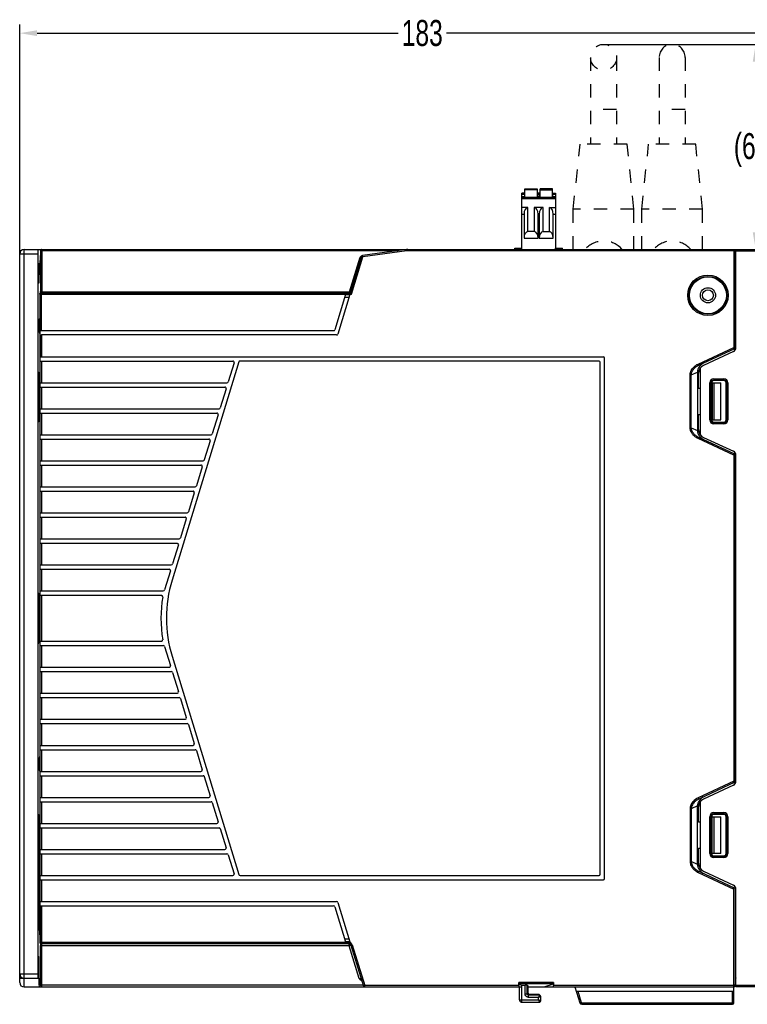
# Model space of a CAD drawing. Header units: millimetres. Extents: x -245 to 2192, y -983 to -162.
# Tile 41 of 49: x 1520 to 1687, y -555 to -328. Entities that reach past the tile are written whole.
import ezdxf

# ---------------------------------------------------------------- set-up
doc = ezdxf.new("R2010")
doc.units = ezdxf.units.MM
doc.header["$LTSCALE"] = 30.734
doc.header["$PDMODE"] = 3
doc.header["$PDSIZE"] = 2
doc.linetypes.add('DASHED', pattern=[0.2, 0.1, -0.1])
doc.layers.get('0').update_dxf_attribs({"linetype": 'CONTINUOUS'})
doc.layers.get('Defpoints').update_dxf_attribs({"linetype": 'CONTINUOUS'})
for name, color, linetype in [('00_COMPONENTS', 7, 'CONTINUOUS'), ('02___PRT_ALL_AXES', 7, 'CONTINUOUS'), ('10_ALL_CHAMFER', 7, 'CONTINUOUS'), ('20_ALL_FEATURES', 7, 'CONTINUOUS'), ('ECAD_05024005', 7, 'CONTINUOUS'), ('ECAD_05024007', 7, 'CONTINUOUS'), ('ECAD_06030094', 7, 'CONTINUOUS')]:
    doc.layers.add(name, color=color, linetype=linetype)
doc.styles.get("Standard").update_dxf_attribs({"font": 'txt', "width": 0.707})
doc.dimstyles.get("Standard").update_dxf_attribs({"dimtxt": 3.5, "dimasz": 4, "dimexe": 2, "dimexo": 0, "dimtad": 1, "dimdsep": 46, "dimtxsty": 'Standard', "dimcen": 0.09, "dimclrt": 5, "dimadec": 0, "dimazin": 0, "dimtol": 1, "dimtp": 0.01, "dimtm": 0.01, "dimtfac": 1, "dimtofl": 0, "dimtmove": 0, "dimatfit": 3, "dimfxl": 0, "dimtolj": 1, "dimarcsym": 0})

# ---------------------------------------------------------------- blocks, each defined once
blk = doc.blocks.new('*D26')
at = {"color": 0, "lineweight": -2}
for p, q in [((1519.6, -382.35), (1519.6, -329.47)), ((1702.6, -381.65), (1702.6, -329.47)), ((1523.6, -331.47), (1606.82, -331.47)), ((1698.6, -331.47), (1617.97, -331.47))]:
    blk.add_line(p, q, dxfattribs=at)
at = {"color": 0}
for points in [[(1523.6, -330.8), (1523.6, -332.14), (1519.6, -331.47)], [(1698.6, -330.8), (1698.6, -332.14), (1702.6, -331.47)]]:
    blk.add_solid(points, dxfattribs=at)
at = {"layer": 'Defpoints', "color": 0}
for p in [(1702.6, -331.47), (1519.6, -382.35), (1702.6, -381.65)]:
    blk.add_point(p, dxfattribs=at)
at = {"color": 0, "insert": (1612.39, -331.47), "char_height": 3.5, "attachment_point": 5}
blk.add_mtext('\\A1;{\\H1.7143x;183}', dxfattribs=at)
blk = doc.blocks.new('*D28')
at = {"color": 0, "lineweight": -2}
for p, q in [((1654.2, -334.05), (1691.25, -334.05)), ((1689.25, -338.05), (1689.25, -354.79)), ((1689.25, -377.35), (1689.25, -362.04)), ((1647.2, -381.35), (1691.25, -381.35))]:
    blk.add_line(p, q, dxfattribs=at)
at = {"color": 0}
for points in [[(1688.58, -338.05), (1689.92, -338.05), (1689.25, -334.05)], [(1688.58, -377.35), (1689.92, -377.35), (1689.25, -381.35)]]:
    blk.add_solid(points, dxfattribs=at)
at = {"layer": 'Defpoints', "color": 0}
for p in [(1654.2, -334.05), (1647.2, -381.35), (1689.25, -381.35)]:
    blk.add_point(p, dxfattribs=at)
at = {"color": 0, "insert": (1689.25, -358.41), "char_height": 3.5, "attachment_point": 5}
blk.add_mtext('\\A1;{\\H1.7143x;(60)}', dxfattribs=at)

msp = doc.modelspace()

# ---------------------------------------------------------------- linework, layer by layer
at = {"color": 7}
for p, q in [((1636.05, -369.35), (1636.05, -367.35)), ((1636.05, -367.35), (1638.9, -367.35)), ((1638.9, -367.55), (1636.05, -367.55)), ((1638.9, -367.35), (1638.9, -369.35)), ((1639.55, -369.35), (1639.55, -367.35)), ((1642.4, -367.35), (1639.55, -367.35)), ((1639.55, -367.55), (1642.4, -367.55)), ((1642.4, -369.35), (1642.4, -367.35)), ((1635.35, -381.35), (1635.35, -368.35)), ((1635.95, -368.35), (1635.35, -368.35)), ((1635.35, -368.55), (1635.95, -368.55)), ((1635.35, -369.15), (1635.95, -369.15)), ((1643.1, -369.35), (1635.35, -369.35)), ((1635.35, -369.55), (1643.1, -369.55)), ((1635.95, -368.35), (1635.95, -369.35)), ((1638.9, -368.65), (1639, -368.65)), ((1639, -368.95), (1638.9, -368.95)), ((1638.94, -368.95), (1638.94, -369.35)), ((1639, -369.35), (1639, -368.35)), ((1639.45, -368.35), (1639, -368.35)), ((1639, -368.55), (1639.45, -368.55)), ((1639.45, -369.15), (1639, -369.15)), ((1639.45, -368.35), (1639.45, -369.35)), ((1639.55, -368.65), (1639.45, -368.65)), ((1639.55, -368.95), (1639.45, -368.95)), ((1642.5, -369.35), (1642.5, -368.35)), ((1642.5, -368.35), (1643.1, -368.35)), ((1642.5, -368.55), (1643.1, -368.55)), ((1642.5, -369.15), (1643.1, -369.15)), ((1643.1, -368.35), (1643.1, -381.35)), ((1636.75, -371.65), (1635.35, -371.65)), ((1636.75, -377.19), (1636.75, -371.65)), ((1638.2, -371.65), (1638.2, -377.19)), ((1640.25, -371.65), (1638.2, -371.65)), ((1640.25, -377.19), (1640.25, -371.65)), ((1641.7, -377.19), (1641.7, -371.65)), ((1641.7, -371.65), (1643.1, -371.65)), ((1635.35, -373.21), (1635.85, -373.21)), ((1635.85, -373.21), (1635.85, -378.75)), ((1639.1, -378.75), (1639.1, -373.21)), ((1639.1, -373.21), (1639.35, -373.21)), ((1639.35, -373.21), (1639.35, -378.75)), ((1642.6, -378.75), (1642.6, -373.21)), ((1642.6, -373.21), (1643.1, -373.21)), ((1635.85, -378.75), (1639.1, -378.75)), ((1638.2, -377.19), (1636.75, -377.19)), ((1639.35, -378.75), (1642.6, -378.75)), ((1640.25, -377.19), (1641.7, -377.19))]:
    msp.add_line(p, q, dxfattribs=at)
at = {"color": 7, "linetype": 'DASHED'}
for p, q in [((1633.75, -381.35), (1633.75, -381.05)), ((1633.75, -381.05), (1635.35, -381.05)), ((1634.15, -381.35), (1634.15, -381.05)), ((1635.3, -381.35), (1635.3, -381.05)), ((1643.1, -381.05), (1644.7, -381.05)), ((1643.14, -381.35), (1643.14, -381.05)), ((1644.05, -381.35), (1644.05, -381.05)), ((1644.55, -381.35), (1644.55, -381.05)), ((1644.7, -381.35), (1644.7, -381.05))]:
    msp.add_line(p, q, dxfattribs=at)
at = {"linetype": 'Continuous'}
for p, q in [((1684.7, -403.94), (1684.7, -381.35)), ((1684.7, -381.35), (1702.3, -381.35)), ((1684.7, -381.65), (1702.6, -381.65)), ((1684.7, -398.28), (1684.6, -398.28)), ((1684.7, -399.28), (1684.6, -399.28)), ((1684.12, -404.85), (1677.26, -408.05)), ((1676.1, -413.35), (1676.1, -409.86)), ((1676.5, -424.05), (1676.5, -408.66)), ((1678.66, -420.6), (1678.66, -412.1)), ((1678.66, -412.1), (1679.07, -412.1)), ((1678.96, -420.6), (1678.96, -412.1)), ((1679.07, -412.1), (1679.07, -420.6)), ((1679.6, -411.16), (1679.6, -411.58)), ((1679.6, -411.16), (1681.9, -411.16)), ((1679.6, -411.46), (1681.9, -411.46)), ((1681.9, -411.58), (1679.6, -411.58)), ((1681.9, -411.16), (1681.9, -411.58)), ((1682.43, -420.6), (1682.43, -412.1)), ((1682.84, -412.1), (1682.43, -412.1)), ((1682.54, -412.1), (1682.54, -420.6)), ((1682.84, -412.1), (1682.84, -420.6)), ((1676.5, -413.35), (1676.1, -413.35)), ((1676.1, -422.85), (1676.1, -419.35)), ((1676.1, -419.35), (1676.5, -419.35)), ((1678.66, -420.6), (1679.07, -420.6)), ((1679.6, -421.54), (1679.6, -421.13)), ((1679.6, -421.13), (1681.9, -421.13)), ((1681.9, -421.24), (1679.6, -421.24)), ((1681.9, -421.54), (1679.6, -421.54)), ((1681.9, -421.54), (1681.9, -421.13)), ((1682.84, -420.6), (1682.43, -420.6)), ((1677.26, -424.66), (1684.12, -427.86)), ((1684.7, -503.94), (1684.7, -428.77)), ((1684.7, -432.13), (1684.6, -432.13)), ((1684.7, -433.13), (1684.6, -433.13)), ((1684.7, -434.33), (1684.6, -434.33)), ((1684.7, -435.33), (1684.6, -435.33)), ((1684.7, -497.77), (1684.6, -497.77)), ((1684.7, -498.77), (1684.6, -498.77)), ((1684.7, -499.97), (1684.6, -499.97)), ((1684.7, -500.97), (1684.6, -500.97)), ((1684.12, -504.85), (1677.26, -508.05)), ((1676.1, -513.35), (1676.1, -509.86)), ((1676.5, -524.05), (1676.5, -508.66)), ((1678.66, -512.1), (1679.07, -512.1)), ((1678.66, -520.6), (1678.66, -512.1)), ((1678.96, -520.6), (1678.96, -512.1)), ((1679.07, -512.1), (1679.07, -520.6)), ((1679.6, -511.16), (1681.9, -511.16)), ((1679.6, -511.16), (1679.6, -511.58)), ((1679.6, -511.46), (1681.9, -511.46)), ((1681.9, -511.58), (1679.6, -511.58)), ((1681.9, -511.16), (1681.9, -511.58)), ((1682.84, -512.1), (1682.43, -512.1)), ((1682.43, -520.6), (1682.43, -512.1)), ((1682.54, -512.1), (1682.54, -520.6)), ((1682.84, -512.1), (1682.84, -520.6)), ((1676.5, -513.35), (1676.1, -513.35)), ((1676.1, -519.35), (1676.5, -519.35)), ((1676.1, -522.85), (1676.1, -519.35)), ((1678.66, -520.6), (1679.07, -520.6)), ((1679.6, -521.13), (1681.9, -521.13)), ((1679.6, -521.54), (1679.6, -521.13)), ((1681.9, -521.24), (1679.6, -521.24)), ((1681.9, -521.54), (1679.6, -521.54)), ((1681.9, -521.54), (1681.9, -521.13)), ((1682.84, -520.6), (1682.43, -520.6)), ((1677.26, -524.66), (1684.12, -527.86)), ((1684.7, -551.35), (1684.7, -528.77)), ((1684.7, -535.33), (1684.6, -535.33)), ((1684.7, -536.33), (1684.6, -536.33)), ((1691.2, -551.05), (1684.7, -551.05)), ((1691.2, -551.35), (1684.7, -551.35))]:
    msp.add_line(p, q, dxfattribs=at)
at = {"color": 7}
msp.add_lwpolyline([(1639, -368.72), (1638.99, -368.75), (1638.98, -368.8), (1638.97, -368.85), (1638.95, -368.9), (1638.94, -368.95)], dxfattribs=at)
at = {"linetype": 'Continuous'}
for centre, radius, start, end in [((1683.7, -403.94), 1, 295, 0), ((1678.1, -409.86), 2, 115, 180), ((1679.6, -412.1), 0.94, 90, 180), ((1679.6, -412.1), 0.64, 90, 180), ((1681.9, -412.1), 0.94, 0, 90), ((1681.9, -412.1), 0.64, 0, 90), ((1679.6, -420.6), 0.94, 180, 270), ((1679.6, -420.6), 0.64, 180, 270), ((1681.9, -420.6), 0.94, 270, 0), ((1681.9, -420.6), 0.64, 270, 0), ((1678.1, -422.85), 2, 180, 245), ((1683.7, -428.77), 1, 0, 65), ((1683.7, -503.94), 1, 295, 0), ((1678.1, -509.86), 2, 115, 180), ((1679.6, -512.1), 0.94, 90, 180), ((1679.6, -512.1), 0.64, 90, 180), ((1681.9, -512.1), 0.94, 0, 90), ((1681.9, -512.1), 0.64, 0, 90), ((1679.6, -520.6), 0.94, 180, 270), ((1679.6, -520.6), 0.64, 180, 270), ((1681.9, -520.6), 0.94, 270, 0), ((1681.9, -520.6), 0.64, 270, 0), ((1678.1, -522.85), 2, 180, 245), ((1683.7, -528.77), 1, 0, 65)]:
    msp.add_arc(centre, radius, start, end, dxfattribs=at)
at = {"color": 7}
for centre, start_param, end_param in [((1636.75, -373.21), 0, 1.570796), ((1638.2, -373.21), -1.570796, 0), ((1640.25, -373.21), 0, 1.570796), ((1641.7, -373.21), -1.570796, 0), ((1636.75, -378.75), 0, 1.570796), ((1638.2, -378.75), -1.570796, 0), ((1640.25, -378.75), 0, 1.570796), ((1641.7, -378.75), -1.570796, 0)]:
    msp.add_ellipse(centre, major_axis=(0, 1.56), ratio=0.57735, start_param=start_param, end_param=end_param, dxfattribs=at)
at = {"linetype": 'Continuous'}
for centre, major_axis, start_param, end_param in [((1679.6, -412.1), (0.527, 0), 1.569332, 3.141593), ((1681.9, -412.1), (0.524, 0), 0, 1.569332), ((1679.6, -420.6), (0.527, 0), 3.141593, 4.713854), ((1681.9, -420.6), (0.524, 0), -1.569332, 0), ((1679.6, -512.1), (0.527, 0), 1.569332, 3.141593), ((1681.9, -512.1), (0.524, 0), 0, 1.569332), ((1679.6, -520.6), (0.527, 0), 3.141593, 4.713854), ((1681.9, -520.6), (0.524, 0), -1.569332, 0)]:
    msp.add_ellipse(centre, major_axis=major_axis, ratio=0.999999, start_param=start_param, end_param=end_param, dxfattribs=at)
at = {"layer": '00_COMPONENTS', "linetype": 'Continuous'}
for p, q in [((1519.6, -550.35), (1519.6, -382.35)), ((1519.6, -382.35), (1523.8, -382.35)), ((1520.6, -551.35), (1520.6, -381.35)), ((1520.6, -381.35), (1684.2, -381.35)), ((1523.8, -382.35), (1523.8, -548.35)), ((1524.34, -384.26), (1524.36, -383.43)), ((1524.42, -381.65), (1524.41, -391.08)), ((1524.43, -381.57), (1524.42, -381.65)), ((1524.46, -381.5), (1524.43, -381.57)), ((1524.51, -381.44), (1524.46, -381.5)), ((1524.72, -381.64), (1524.71, -391.07)), ((1524.72, -381.64), (1524.72, -381.35)), ((1606.81, -381.64), (1524.72, -381.64)), ((1595.62, -391.07), (1598.05, -383.13)), ((1595.84, -391.35), (1598.41, -382.97)), ((1596.07, -391.65), (1598.69, -383.06)), ((1598.69, -383.06), (1598.41, -382.97)), ((1598.47, -382.8), (1598.56, -382.77)), ((1598.59, -382.77), (1598.56, -382.77)), ((1608.77, -381.37), (1598.65, -382.76)), ((1598.69, -383.06), (1598.65, -382.76)), ((1608.81, -381.67), (1598.69, -383.06)), ((1608.81, -381.67), (1608.77, -381.37)), ((1609.04, -381.65), (1609.04, -381.35)), ((1684.2, -381.65), (1609.04, -381.65)), ((1684.2, -381.35), (1684.2, -404.25)), ((1684.2, -381.75), (1684.6, -381.75)), ((1684.2, -382.05), (1684.6, -382.05)), ((1684.29, -381.44), (1684.21, -381.42)), ((1684.52, -381.62), (1684.45, -381.55)), ((1684.6, -404.37), (1684.6, -381.75)), ((1684.7, -382.75), (1684.6, -382.75)), ((1684.7, -383.25), (1684.6, -383.25)), ((1684.7, -383.45), (1684.6, -383.45)), ((1524.33, -385.65), (1524.33, -384.96)), ((1524.42, -384.96), (1524.33, -384.96)), ((1524.42, -385.65), (1524.33, -385.65)), ((1684.7, -383.95), (1684.6, -383.95)), ((1524.36, -387.18), (1524.34, -386.35)), ((1524.22, -391.65), (1524.22, -410.35)), ((1524.22, -391.65), (1596.07, -391.65)), ((1524.29, -399.75), (1524.29, -391.65)), ((1524.38, -391.04), (1524.37, -391.17)), ((1524.37, -391.17), (1524.37, -391.31)), ((1524.37, -391.31), (1524.37, -391.4)), ((1524.38, -391.04), (1524.38, -391.04)), ((1524.38, -391.08), (1524.38, -391.04)), ((1524.38, -391.12), (1524.38, -391.08)), ((1524.52, -391.35), (1595.84, -391.35)), ((1524.59, -400.05), (1524.59, -391.35)), ((1524.71, -391.11), (1524.71, -391.07)), ((1524.71, -391.07), (1595.62, -391.07)), ((1594.72, -391.75), (1592.25, -399.84)), ((1595.72, -391.75), (1592.94, -400.84)), ((1594.54, -392.35), (1595.54, -392.35)), ((1594.72, -391.75), (1595.72, -391.75)), ((1595.62, -391.35), (1595.62, -391.07)), ((1595.7, -391.09), (1595.62, -391.07)), ((1595.76, -391.11), (1595.7, -391.09)), ((1684.6, -396.45), (1684.7, -396.45)), ((1524.1, -399.59), (1524.1, -398.02)), ((1524.1, -398.02), (1524.22, -398.02)), ((1524.12, -397.53), (1524.22, -397.32)), ((1524.12, -397.53), (1524.22, -397.53)), ((1524.29, -401.35), (1524.29, -399.75)), ((1524.29, -401.35), (1524.29, -406.05)), ((1524.59, -400.05), (1591.96, -400.05)), ((1524.59, -401.05), (1524.59, -406.05)), ((1592.66, -401.05), (1524.59, -401.05)), ((1675.98, -407.75), (1684.2, -403.92)), ((1524.29, -407.05), (1524.29, -406.05)), ((1524.29, -406.05), (1654.14, -406.05)), ((1676.11, -408.02), (1684.43, -404.15)), ((1524.29, -532.65), (1524.29, -407.05)), ((1524.29, -407.05), (1568.73, -407.05)), ((1524.59, -407.05), (1524.59, -412.05)), ((1570.11, -407.26), (1554.73, -457.58)), ((1569.01, -407.44), (1567.67, -411.84)), ((1653.14, -407.05), (1570.4, -407.05)), ((1653.44, -525.35), (1653.44, -407.35)), ((1654.44, -526.35), (1654.44, -406.35)), ((1675.98, -407.75), (1676.11, -408.02)), ((1523.91, -420.6), (1523.91, -410.1)), ((1523.91, -410.1), (1524, -410.11)), ((1524.23, -410.35), (1523.91, -410.35)), ((1523.93, -409.6), (1523.99, -409.61)), ((1524, -410.11), (1524, -410.35)), ((1524.23, -420.35), (1524.23, -410.35)), ((1674.15, -422.42), (1674.15, -410.27)), ((1674.15, -410.27), (1674.39, -410.27)), ((1674.39, -410.27), (1675.84, -409.59)), ((1674.39, -422.42), (1674.39, -410.27)), ((1675.84, -409.59), (1675.84, -423.1)), ((1524.29, -412.05), (1567.38, -412.05)), ((1524.29, -413.05), (1566.89, -413.05)), ((1524.59, -413.05), (1524.59, -418.05)), ((1679.2, -412.11), (1679.2, -420.61)), ((1679.2, -412.11), (1681.2, -412.11)), ((1679.7, -420.61), (1679.7, -412.11)), ((1681.2, -420.61), (1681.2, -412.11)), ((1567.18, -413.44), (1565.83, -417.84)), ((1524.29, -418.05), (1565.55, -418.05)), ((1524.29, -419.05), (1565.06, -419.05)), ((1524.59, -419.05), (1524.59, -424.05)), ((1565.34, -419.44), (1564, -423.84)), ((1524.23, -420.35), (1523.91, -420.35)), ((1523.91, -420.6), (1524, -420.6)), ((1523.99, -421.1), (1523.93, -421.1)), ((1524, -420.35), (1524, -420.6)), ((1524.22, -420.35), (1524.22, -461.35)), ((1679.2, -420.61), (1681.2, -420.61)), ((1524.29, -424.05), (1563.71, -424.05)), ((1674.15, -422.42), (1674.39, -422.42)), ((1674.39, -422.42), (1675.84, -423.1)), ((1524.29, -425.05), (1563.22, -425.05)), ((1524.59, -425.05), (1524.59, -430.05)), ((1563.51, -425.44), (1562.16, -429.84)), ((1675.98, -424.94), (1676.11, -424.67)), ((1684.2, -428.77), (1675.98, -424.94)), ((1684.43, -428.55), (1676.11, -424.67)), ((1684.2, -428.44), (1684.2, -504.07)), ((1684.6, -504.37), (1684.6, -428.34)), ((1524.29, -430.05), (1561.88, -430.05)), ((1524.29, -431.05), (1561.39, -431.05)), ((1524.59, -431.05), (1524.59, -436.05)), ((1561.67, -431.44), (1560.33, -435.84)), ((1524.29, -436.05), (1560.04, -436.05)), ((1524.29, -437.05), (1559.55, -437.05)), ((1524.59, -437.05), (1524.59, -442.05)), ((1559.84, -437.44), (1558.5, -441.84)), ((1684.6, -437.35), (1684.7, -437.35)), ((1524.29, -442.05), (1558.21, -442.05)), ((1524.29, -443.05), (1557.72, -443.05)), ((1524.59, -443.05), (1524.59, -448.05)), ((1558.01, -443.44), (1556.66, -447.84)), ((1524.29, -448.05), (1556.37, -448.05)), ((1524.29, -449.05), (1555.88, -449.05)), ((1524.59, -449.05), (1524.59, -454.05)), ((1556.17, -449.44), (1554.83, -453.84)), ((1524.29, -454.05), (1554.54, -454.05)), ((1524.29, -455.05), (1554.05, -455.05)), ((1524.59, -455.05), (1524.59, -460.05)), ((1554.34, -455.44), (1552.99, -459.84)), ((1523.99, -460.61), (1523.93, -460.6)), ((1524.29, -460.05), (1552.71, -460.05)), ((1523.91, -461.1), (1523.91, -471.6)), ((1524, -461.11), (1523.91, -461.1)), ((1524.23, -461.35), (1523.91, -461.35)), ((1524, -461.35), (1524, -461.11)), ((1524.23, -461.35), (1524.23, -471.35)), ((1524.29, -461.05), (1552.26, -461.05)), ((1524.59, -461.05), (1524.59, -471.65)), ((1524.23, -471.35), (1523.91, -471.35)), ((1524, -471.6), (1523.91, -471.6)), ((1523.93, -472.1), (1523.99, -472.1)), ((1524, -471.6), (1524, -471.35)), ((1524.22, -471.35), (1524.22, -512.35)), ((1524.29, -471.65), (1552.26, -471.65)), ((1524.29, -472.65), (1552.71, -472.65)), ((1524.59, -472.65), (1524.59, -477.65)), ((1552.99, -472.86), (1554.34, -477.26)), ((1554.73, -475.12), (1570.11, -525.44)), ((1524.29, -477.65), (1554.05, -477.65)), ((1524.29, -478.65), (1554.54, -478.65)), ((1524.59, -478.65), (1524.59, -483.65)), ((1554.83, -478.86), (1556.17, -483.26)), ((1524.29, -483.65), (1555.88, -483.65)), ((1524.29, -484.65), (1556.37, -484.65)), ((1524.59, -484.65), (1524.59, -489.65)), ((1556.66, -484.86), (1558.01, -489.26)), ((1524.29, -489.65), (1557.72, -489.65)), ((1524.29, -490.65), (1558.21, -490.65)), ((1524.59, -490.65), (1524.59, -495.65)), ((1558.5, -490.86), (1559.84, -495.26)), ((1524.29, -495.65), (1559.55, -495.65)), ((1524.29, -496.65), (1560.04, -496.65)), ((1524.59, -496.65), (1524.59, -501.65)), ((1560.33, -496.86), (1561.67, -501.26)), ((1684.6, -496.35), (1684.7, -496.35)), ((1524.1, -500.88), (1524.1, -499.32)), ((1524.1, -500.88), (1524.22, -500.88)), ((1524.12, -501.38), (1524.22, -501.58)), ((1524.12, -501.38), (1524.22, -501.38)), ((1524.29, -501.65), (1561.39, -501.65)), ((1524.29, -502.65), (1561.88, -502.65)), ((1524.59, -502.65), (1524.59, -507.65)), ((1562.16, -502.86), (1563.51, -507.26)), ((1684.2, -503.93), (1675.98, -507.77)), ((1684.43, -504.16), (1676.11, -508.04)), ((1524.29, -507.65), (1563.22, -507.65)), ((1676.11, -508.04), (1675.98, -507.77)), ((1524.29, -508.65), (1563.71, -508.65)), ((1524.59, -508.65), (1524.59, -513.65)), ((1564, -508.86), (1565.34, -513.26)), ((1674.39, -510.28), (1674.15, -510.28)), ((1674.15, -510.28), (1674.15, -522.44)), ((1675.84, -509.61), (1674.39, -510.28)), ((1674.39, -510.28), (1674.39, -522.44)), ((1675.84, -523.11), (1675.84, -509.61)), ((1523.91, -522.6), (1523.91, -512.1)), ((1523.91, -512.1), (1524, -512.11)), ((1524.23, -512.35), (1523.91, -512.35)), ((1523.93, -511.6), (1523.99, -511.61)), ((1524, -512.11), (1524, -512.35)), ((1524.23, -522.35), (1524.23, -512.35)), ((1679.2, -512.1), (1681.2, -512.1)), ((1679.2, -520.6), (1679.2, -512.1)), ((1679.7, -520.6), (1679.7, -512.1)), ((1681.2, -520.6), (1681.2, -512.1)), ((1524.29, -513.65), (1565.06, -513.65)), ((1524.29, -514.65), (1565.55, -514.65)), ((1524.59, -514.65), (1524.59, -519.65)), ((1565.83, -514.86), (1567.18, -519.26)), ((1524.29, -519.65), (1566.89, -519.65)), ((1524.29, -520.65), (1567.38, -520.65)), ((1524.59, -520.65), (1524.59, -525.65)), ((1567.67, -520.86), (1569.01, -525.26)), ((1681.2, -520.6), (1679.2, -520.6)), ((1524.23, -522.35), (1523.91, -522.35)), ((1523.91, -522.6), (1524, -522.6)), ((1523.99, -523.1), (1523.93, -523.1)), ((1524, -522.35), (1524, -522.6)), ((1524.12, -522.35), (1524.12, -537.31)), ((1524.22, -522.35), (1524.22, -541.05)), ((1674.39, -522.44), (1674.15, -522.44)), ((1675.84, -523.11), (1674.39, -522.44)), ((1524.29, -525.65), (1568.73, -525.65)), ((1570.4, -525.65), (1653.14, -525.65)), ((1676.11, -524.68), (1675.98, -524.95)), ((1675.98, -524.95), (1684.2, -528.78)), ((1676.11, -524.68), (1684.43, -528.56)), ((1524.29, -526.65), (1654.14, -526.65)), ((1524.59, -526.65), (1524.59, -531.65)), ((1684.2, -555.05), (1684.2, -528.45)), ((1684.6, -550.95), (1684.6, -528.34)), ((1524.29, -531.65), (1592.66, -531.65)), ((1524.29, -532.65), (1524.29, -541.05)), ((1524.29, -532.65), (1591.96, -532.65)), ((1524.59, -532.65), (1524.59, -541.35)), ((1592.25, -532.86), (1594.72, -540.95)), ((1592.94, -531.86), (1595.72, -540.95)), ((1524.12, -537.31), (1524.22, -537.31)), ((1684.6, -537.25), (1684.7, -537.25)), ((1524.15, -538.31), (1524.16, -538.33)), ((1524.16, -538.33), (1524.16, -538.32)), ((1524.16, -538.33), (1524.22, -540.4)), ((1524.2, -538.13), (1524.22, -538.09)), ((1524.22, -541.05), (1595.47, -541.05)), ((1524.42, -550.86), (1524.41, -541.82)), ((1524.52, -541.35), (1595.47, -541.35)), ((1524.72, -550.87), (1524.71, -541.83)), ((1524.71, -541.83), (1595.47, -541.83)), ((1595.54, -540.35), (1594.54, -540.35)), ((1595.72, -540.95), (1594.72, -540.95)), ((1595.47, -541.05), (1595.47, -541.83)), ((1595.47, -541.83), (1597.77, -549.34)), ((1596.24, -541.62), (1595.95, -541.71)), ((1595.95, -541.71), (1598.84, -551.14)), ((1596.24, -541.62), (1599.12, -551.05)), ((1523.88, -548.35), (1523.88, -546.85)), ((1523.88, -546.85), (1524.03, -546.85)), ((1524.03, -549.35), (1524.03, -546.85)), ((1519.6, -548.35), (1523.8, -548.35)), ((1684.7, -548.75), (1684.6, -548.75)), ((1684.7, -549.25), (1684.6, -549.25)), ((1519.6, -549.35), (1524.03, -549.35)), ((1520.6, -551.35), (1635.3, -551.35)), ((1524.72, -550.87), (1598.76, -550.87)), ((1524.72, -551.07), (1524.72, -551)), ((1524.72, -551.13), (1524.72, -551.07)), ((1524.72, -551.18), (1524.72, -551.13)), ((1524.73, -551.24), (1524.72, -551.18)), ((1597.77, -549.34), (1597.91, -549.49)), ((1597.94, -549.42), (1597.88, -549.39)), ((1598.01, -549.45), (1597.94, -549.42)), ((1598.08, -549.48), (1598.01, -549.45)), ((1598.33, -549.84), (1598.48, -549.9)), ((1599.12, -551.05), (1598.84, -551.14)), ((1634.65, -551.05), (1599.12, -551.05)), ((1599.12, -551.35), (1599.12, -551.05)), ((1642.65, -550.36), (1634.65, -550.36)), ((1634.65, -551.05), (1634.65, -550.36)), ((1642.62, -550.66), (1634.68, -550.66)), ((1634.68, -550.66), (1635.3, -550.94)), ((1634.81, -554.35), (1634.81, -551.35)), ((1635.3, -550.94), (1636.11, -550.94)), ((1635.3, -550.94), (1635.3, -551.35)), ((1635.31, -554.85), (1635.31, -551.35)), ((1636.11, -552.95), (1636.11, -550.94)), ((1636.61, -550.96), (1636.8, -551.35)), ((1636.61, -552.95), (1636.61, -550.96)), ((1636.8, -551.35), (1684.2, -551.35)), ((1636.8, -552.75), (1636.8, -551.35)), ((1640.5, -551.35), (1642.62, -550.66)), ((1642.65, -550.36), (1642.65, -551.05)), ((1684.2, -551.05), (1642.65, -551.05)), ((1647.6, -551.35), (1648.72, -555)), ((1684.2, -550.85), (1684.6, -550.85)), ((1684.2, -550.95), (1684.6, -550.95)), ((1636.11, -552.95), (1636.61, -552.95)), ((1636.8, -552.75), (1636.61, -552.95)), ((1637.1, -553.05), (1636.91, -553.25)), ((1639.39, -553.25), (1636.91, -553.25)), ((1636.91, -553.75), (1636.91, -553.25)), ((1639.19, -553.75), (1636.91, -553.75)), ((1637.1, -553.05), (1639.2, -553.05)), ((1639.19, -554.35), (1639.19, -553.75)), ((1639.25, -553.06), (1639.2, -553.05)), ((1639.2, -553.05), (1639.39, -553.25)), ((1639.39, -553.25), (1639.24, -553.63)), ((1639.41, -553.14), (1639.38, -553.11)), ((1639.61, -553.34), (1639.41, -553.14)), ((1639.41, -553.66), (1639.69, -553.55)), ((1639.69, -554.55), (1639.69, -553.55)), ((1647.91, -552.35), (1684.2, -552.35)), ((1648.22, -552.35), (1649, -554.91)), ((1683.9, -555.35), (1683.9, -552.35)), ((1634.81, -554.35), (1639.19, -554.35)), ((1635.31, -554.85), (1639.39, -554.85)), ((1639.69, -554.55), (1639.19, -554.35)), ((1639.19, -554.35), (1639.39, -554.85)), ((1649, -554.91), (1648.72, -555)), ((1649.2, -555.05), (1684.2, -555.05)), ((1649.2, -555.05), (1649.2, -555.35)), ((1649.2, -555.35), (1683.9, -555.35))]:
    msp.add_line(p, q, dxfattribs=at)
for points in [[(1524.36, -383.43), (1524.37, -383.37), (1524.37, -383.31), (1524.37, -383.25), (1524.37, -383.2), (1524.38, -383.15), (1524.38, -383.11), (1524.38, -383.06), (1524.39, -383.02), (1524.39, -382.98), (1524.39, -382.94), (1524.4, -382.91), (1524.4, -382.87), (1524.4, -382.84), (1524.41, -382.81), (1524.41, -382.78), (1524.42, -382.75), (1524.42, -382.72)], [(1524.42, -383.58), (1524.38, -383.52), (1524.36, -383.43)], [(1524.42, -381.65), (1524.43, -381.65), (1524.46, -381.65), (1524.51, -381.64), (1524.57, -381.64), (1524.65, -381.64), (1524.72, -381.64)], [(1524.49, -381.35), (1524.49, -381.4), (1524.49, -381.47)], [(1524.72, -381.35), (1524.65, -381.36), (1524.58, -381.39), (1524.51, -381.44)], [(1598.05, -383.13), (1598.13, -383.04), (1598.21, -382.97), (1598.29, -382.89), (1598.38, -382.84), (1598.47, -382.8)], [(1598.16, -383.08), (1598.08, -383.12), (1598.05, -383.13)], [(1598.32, -383), (1598.3, -383.02), (1598.27, -383.03), (1598.23, -383.05), (1598.2, -383.06), (1598.16, -383.08)], [(1598.4, -382.97), (1598.39, -382.97), (1598.38, -382.98), (1598.36, -382.99), (1598.34, -382.99), (1598.32, -383)], [(1684.2, -381.37), (1684.23, -381.37), (1684.35, -381.42), (1684.46, -381.5)], [(1684.45, -381.55), (1684.37, -381.49), (1684.29, -381.44)], [(1684.46, -381.5), (1684.54, -381.6), (1684.58, -381.72)], [(1684.58, -381.75), (1684.56, -381.71), (1684.52, -381.62)], [(1524.33, -384.96), (1524.33, -384.84), (1524.33, -384.72), (1524.33, -384.6), (1524.33, -384.48), (1524.34, -384.37), (1524.34, -384.26)], [(1524.34, -386.35), (1524.34, -386.25), (1524.34, -386.15), (1524.33, -386.04), (1524.33, -385.92), (1524.33, -385.79), (1524.33, -385.65)], [(1524.42, -384.44), (1524.41, -384.43), (1524.36, -384.35), (1524.34, -384.26)], [(1524.42, -386.17), (1524.41, -386.17), (1524.36, -386.26), (1524.34, -386.35)], [(1524.42, -387.03), (1524.38, -387.09), (1524.36, -387.18)], [(1524.22, -391.65), (1524.23, -391.57), (1524.26, -391.5), (1524.31, -391.44), (1524.37, -391.39), (1524.45, -391.36), (1524.52, -391.35)], [(1524.29, -391.65), (1524.3, -391.57), (1524.33, -391.5), (1524.38, -391.44), (1524.44, -391.39), (1524.51, -391.36), (1524.59, -391.35)], [(1524.41, -391.22), (1524.41, -391.21), (1524.39, -391.17), (1524.38, -391.12)], [(1524.71, -391.07), (1524.63, -391.07), (1524.56, -391.07), (1524.5, -391.07), (1524.45, -391.07), (1524.42, -391.07), (1524.41, -391.08)], [(1524.41, -391.08), (1524.41, -391.12), (1524.41, -391.18), (1524.41, -391.24), (1524.41, -391.29), (1524.41, -391.34), (1524.41, -391.38)], [(1524.69, -391.35), (1524.69, -391.35), (1524.7, -391.34), (1524.7, -391.33), (1524.7, -391.32), (1524.7, -391.31), (1524.7, -391.29), (1524.71, -391.27), (1524.71, -391.26), (1524.71, -391.24), (1524.71, -391.22), (1524.71, -391.2), (1524.71, -391.19), (1524.71, -391.17), (1524.71, -391.15), (1524.71, -391.13), (1524.71, -391.11)], [(1595.91, -391.14), (1595.9, -391.14), (1595.87, -391.13), (1595.82, -391.12), (1595.76, -391.11)], [(1595.84, -391.35), (1595.85, -391.36), (1595.86, -391.37), (1595.88, -391.4), (1595.91, -391.44), (1595.94, -391.48), (1595.98, -391.53)], [(1595.98, -391.53), (1596.02, -391.59), (1596.07, -391.65)], [(1524.22, -399.52), (1524.18, -399.54), (1524.1, -399.59)], [(1524.12, -400.44), (1524.11, -400.31), (1524.11, -400.17), (1524.11, -400.03), (1524.1, -399.88), (1524.1, -399.73), (1524.1, -399.59)], [(1524.22, -400.13), (1524.21, -400.14), (1524.18, -400.19), (1524.16, -400.24), (1524.14, -400.29), (1524.13, -400.34), (1524.12, -400.39), (1524.12, -400.44)], [(1524.12, -400.44), (1524.13, -400.49), (1524.15, -400.53), (1524.17, -400.58), (1524.2, -400.63), (1524.22, -400.68), (1524.22, -400.69)], [(1524.29, -399.75), (1524.3, -399.82), (1524.32, -399.88), (1524.36, -399.94), (1524.42, -400), (1524.5, -400.03), (1524.59, -400.05)], [(1524.29, -401.36), (1524.3, -401.29), (1524.32, -401.22), (1524.36, -401.16), (1524.42, -401.11), (1524.5, -401.07), (1524.59, -401.05)], [(1674.15, -410.27), (1674.15, -410.08), (1674.18, -409.88), (1674.23, -409.67), (1674.31, -409.45), (1674.4, -409.23), (1674.52, -409.02), (1674.66, -408.81), (1674.81, -408.63), (1674.96, -408.46), (1675.12, -408.32), (1675.27, -408.19), (1675.42, -408.08), (1675.57, -407.98), (1675.71, -407.89), (1675.85, -407.82), (1675.98, -407.75)], [(1674.39, -410.27), (1674.4, -410.1), (1674.43, -409.93), (1674.48, -409.74), (1674.55, -409.55), (1674.65, -409.35), (1674.76, -409.16), (1674.89, -408.98), (1675.03, -408.82), (1675.17, -408.67), (1675.31, -408.54), (1675.45, -408.42), (1675.59, -408.32), (1675.73, -408.23), (1675.86, -408.15), (1675.99, -408.08), (1676.11, -408.02)], [(1675.98, -424.94), (1675.77, -424.83), (1675.58, -424.72), (1675.41, -424.61), (1675.25, -424.49), (1675.11, -424.37), (1674.98, -424.24), (1674.86, -424.12), (1674.76, -424), (1674.67, -423.88), (1674.58, -423.76), (1674.51, -423.65), (1674.44, -423.53), (1674.39, -423.42), (1674.34, -423.32), (1674.3, -423.21), (1674.26, -423.11), (1674.23, -423.01), (1674.21, -422.92), (1674.19, -422.83), (1674.17, -422.74), (1674.16, -422.66), (1674.15, -422.58), (1674.15, -422.5), (1674.15, -422.42)], [(1676.11, -424.67), (1675.92, -424.57), (1675.74, -424.47), (1675.58, -424.36), (1675.44, -424.26), (1675.3, -424.15), (1675.18, -424.04), (1675.08, -423.93), (1674.98, -423.82), (1674.89, -423.71), (1674.81, -423.61), (1674.74, -423.5), (1674.68, -423.4), (1674.63, -423.31), (1674.58, -423.21), (1674.54, -423.12), (1674.51, -423.03), (1674.48, -422.94), (1674.46, -422.86), (1674.44, -422.78), (1674.42, -422.7), (1674.41, -422.63), (1674.4, -422.56), (1674.39, -422.49), (1674.39, -422.42)], [(1524.12, -498.46), (1524.11, -498.56), (1524.11, -498.67), (1524.11, -498.77), (1524.11, -498.88), (1524.1, -498.99), (1524.1, -499.1), (1524.1, -499.21), (1524.1, -499.32)], [(1524.1, -499.32), (1524.11, -499.32), (1524.12, -499.33), (1524.13, -499.34), (1524.14, -499.34), (1524.15, -499.35), (1524.16, -499.35)], [(1524.22, -498.21), (1524.22, -498.22), (1524.2, -498.26), (1524.19, -498.3), (1524.17, -498.34), (1524.15, -498.38), (1524.13, -498.42), (1524.12, -498.46)], [(1524.22, -498.77), (1524.21, -498.76), (1524.19, -498.73), (1524.18, -498.7), (1524.16, -498.67), (1524.15, -498.64), (1524.14, -498.6), (1524.13, -498.57), (1524.12, -498.53), (1524.12, -498.5), (1524.12, -498.46)], [(1524.16, -499.35), (1524.22, -499.38), (1524.22, -499.38)], [(1675.98, -507.77), (1675.65, -507.94), (1675.36, -508.13), (1675.1, -508.34), (1674.88, -508.56), (1674.69, -508.79), (1674.53, -509.02), (1674.4, -509.24), (1674.31, -509.47), (1674.23, -509.68), (1674.18, -509.89), (1674.15, -510.09), (1674.15, -510.28)], [(1676.11, -508.04), (1675.81, -508.2), (1675.54, -508.37), (1675.3, -508.56), (1675.09, -508.76), (1674.91, -508.96), (1674.77, -509.16), (1674.65, -509.37), (1674.55, -509.56), (1674.48, -509.75), (1674.43, -509.94), (1674.4, -510.11), (1674.39, -510.28)], [(1674.15, -522.44), (1674.16, -522.67), (1674.2, -522.9), (1674.26, -523.13), (1674.34, -523.35), (1674.44, -523.54), (1674.54, -523.71), (1674.65, -523.87), (1674.75, -524.01), (1674.86, -524.14), (1674.97, -524.25), (1675.09, -524.36), (1675.19, -524.45), (1675.3, -524.54), (1675.41, -524.62), (1675.51, -524.69), (1675.61, -524.75), (1675.71, -524.81), (1675.8, -524.86), (1675.89, -524.91), (1675.98, -524.95)], [(1674.39, -522.44), (1674.41, -522.64), (1674.45, -522.85), (1674.51, -523.05), (1674.59, -523.24), (1674.68, -523.41), (1674.77, -523.56), (1674.87, -523.7), (1674.97, -523.83), (1675.08, -523.94), (1675.18, -524.05), (1675.28, -524.14), (1675.38, -524.23), (1675.48, -524.3), (1675.58, -524.37), (1675.67, -524.44), (1675.77, -524.5), (1675.86, -524.55), (1675.94, -524.6), (1676.03, -524.64), (1676.11, -524.68)], [(1524.12, -537.31), (1524.12, -537.42), (1524.12, -537.52), (1524.12, -537.62), (1524.12, -537.7), (1524.12, -537.78), (1524.12, -537.85)], [(1524.12, -537.85), (1524.12, -537.92), (1524.12, -537.98), (1524.13, -538.03), (1524.13, -538.07), (1524.13, -538.11), (1524.13, -538.15), (1524.13, -538.18), (1524.13, -538.21), (1524.14, -538.24), (1524.14, -538.26), (1524.14, -538.28), (1524.14, -538.3), (1524.14, -538.31), (1524.15, -538.31)], [(1524.15, -538.31), (1524.16, -538.18), (1524.21, -538.06), (1524.22, -538.05)], [(1524.16, -538.32), (1524.17, -538.23), (1524.2, -538.13)], [(1524.16, -538.33), (1524.17, -538.26), (1524.2, -538.19), (1524.22, -538.17)], [(1524.22, -541.05), (1524.23, -541.13), (1524.26, -541.2), (1524.31, -541.26), (1524.37, -541.31), (1524.45, -541.34), (1524.52, -541.35)], [(1524.29, -541.05), (1524.3, -541.13), (1524.33, -541.2), (1524.38, -541.26), (1524.44, -541.31), (1524.51, -541.34), (1524.59, -541.35)], [(1524.41, -541.32), (1524.41, -541.38), (1524.41, -541.42), (1524.41, -541.47), (1524.41, -541.52), (1524.41, -541.58)], [(1524.41, -541.58), (1524.41, -541.63), (1524.41, -541.7), (1524.41, -541.76), (1524.41, -541.82)], [(1524.41, -541.82), (1524.42, -541.82), (1524.45, -541.82), (1524.5, -541.83), (1524.56, -541.83), (1524.63, -541.83), (1524.71, -541.83)], [(1524.71, -541.83), (1524.71, -541.8), (1524.71, -541.77), (1524.71, -541.74), (1524.71, -541.7), (1524.71, -541.67), (1524.71, -541.63), (1524.71, -541.6), (1524.71, -541.56), (1524.71, -541.53), (1524.7, -541.49), (1524.7, -541.46), (1524.7, -541.43), (1524.7, -541.41), (1524.7, -541.39), (1524.69, -541.37), (1524.69, -541.36), (1524.69, -541.35), (1524.69, -541.35)], [(1595.47, -541.83), (1595.57, -541.8), (1595.66, -541.78), (1595.74, -541.75), (1595.81, -541.73), (1595.87, -541.72), (1595.91, -541.71), (1595.94, -541.7), (1595.95, -541.71)], [(1684.71, -549.25), (1684.67, -549.3), (1684.62, -549.42)], [(1524.42, -550.86), (1524.42, -550.87), (1524.42, -550.92), (1524.42, -550.96), (1524.43, -551), (1524.43, -551.03), (1524.43, -551.05), (1524.43, -551.07), (1524.43, -551.1), (1524.44, -551.13), (1524.45, -551.16), (1524.47, -551.2), (1524.49, -551.23), (1524.51, -551.26), (1524.54, -551.29), (1524.58, -551.31), (1524.62, -551.33), (1524.66, -551.34), (1524.71, -551.35), (1524.73, -551.35)], [(1524.42, -550.86), (1524.43, -550.86), (1524.46, -550.87), (1524.51, -550.87), (1524.57, -550.87), (1524.64, -550.87), (1524.72, -550.87)], [(1524.72, -551), (1524.72, -550.92), (1524.72, -550.87)], [(1524.73, -551.35), (1524.73, -551.35), (1524.73, -551.34), (1524.73, -551.33), (1524.73, -551.31), (1524.73, -551.29), (1524.73, -551.26), (1524.73, -551.24)], [(1597.88, -549.39), (1597.81, -549.36), (1597.77, -549.34)], [(1597.91, -549.49), (1598.04, -549.62), (1598.18, -549.74), (1598.33, -549.84)], [(1598.37, -549.61), (1598.37, -549.61), (1598.36, -549.61), (1598.36, -549.61), (1598.35, -549.61), (1598.33, -549.6), (1598.32, -549.59), (1598.3, -549.59), (1598.28, -549.58), (1598.25, -549.57), (1598.23, -549.55), (1598.2, -549.54), (1598.17, -549.53), (1598.14, -549.51), (1598.11, -549.5), (1598.08, -549.48)], [(1684.2, -551.29), (1684.29, -551.26), (1684.38, -551.22), (1684.46, -551.15)], [(1684.2, -551.34), (1684.23, -551.33), (1684.35, -551.28), (1684.46, -551.21)], [(1684.46, -551.21), (1684.54, -551.1), (1684.58, -550.98), (1684.59, -550.95)], [(1684.46, -551.15), (1684.52, -551.08), (1684.56, -550.99), (1684.58, -550.95)], [(1636.91, -553.75), (1636.86, -553.75), (1636.8, -553.74), (1636.75, -553.73), (1636.7, -553.72), (1636.65, -553.7), (1636.59, -553.68), (1636.54, -553.66), (1636.48, -553.63), (1636.43, -553.59), (1636.37, -553.54), (1636.32, -553.49), (1636.27, -553.43), (1636.22, -553.36), (1636.18, -553.29), (1636.15, -553.22), (1636.13, -553.13), (1636.11, -553.04), (1636.11, -552.95)], [(1636.91, -553.25), (1636.89, -553.25), (1636.87, -553.25), (1636.85, -553.24), (1636.83, -553.24), (1636.81, -553.23), (1636.79, -553.22), (1636.77, -553.21), (1636.75, -553.2), (1636.73, -553.19), (1636.7, -553.17), (1636.69, -553.15), (1636.67, -553.13), (1636.65, -553.1), (1636.64, -553.08), (1636.62, -553.05), (1636.61, -553.02), (1636.61, -552.98), (1636.61, -552.95)], [(1639.24, -553.63), (1639.22, -553.69), (1639.19, -553.75)], [(1639.19, -553.75), (1639.25, -553.72), (1639.31, -553.7), (1639.41, -553.66)], [(1639.38, -553.11), (1639.33, -553.09), (1639.29, -553.07), (1639.25, -553.06)], [(1639.61, -553.34), (1639.54, -553.29), (1639.47, -553.26), (1639.39, -553.25)], [(1639.69, -553.55), (1639.68, -553.47), (1639.65, -553.4), (1639.61, -553.34)], [(1634.81, -554.35), (1634.82, -554.45), (1634.85, -554.54), (1634.9, -554.63), (1634.96, -554.71), (1635.03, -554.77), (1635.12, -554.81), (1635.21, -554.84), (1635.31, -554.85)], [(1639.39, -554.85), (1639.47, -554.84), (1639.54, -554.81), (1639.61, -554.76), (1639.65, -554.7), (1639.68, -554.63), (1639.69, -554.55)]]:
    msp.add_lwpolyline(points, dxfattribs=at)
for radius in [4.67, 4.37, 4.25, 1.25]:
    msp.add_circle((1678.25, -391.9), radius, dxfattribs=at)
for centre, radius, start, end in [((1520.6, -382.35), 1, 90, 180), ((1598.69, -383.06), 0.3, 97.8245, 163), ((1609.04, -383.35), 2, 90, 97.8245), ((1609.04, -383.35), 1.7, 90, 97.8245), ((1591.96, -399.75), 0.3, 270, 343), ((1592.66, -400.75), 0.3, 270, 343), ((1684.3, -403.88), 0.3, 294.9815, 0), ((1654.14, -406.35), 0.3, 0, 90), ((1568.73, -407.35), 0.3, 343, 90), ((1570.4, -407.35), 0.3, 90, 163), ((1653.14, -407.35), 0.3, 0, 90), ((1566.89, -413.35), 0.3, 343, 90), ((1567.38, -411.75), 0.3, 270, 343), ((1565.06, -419.35), 0.3, 343, 90), ((1565.55, -417.75), 0.3, 270, 343), ((1563.71, -423.75), 0.3, 270, 343), ((1563.22, -425.35), 0.3, 343, 90), ((1684.3, -428.82), 0.3, 0, 65), ((1561.39, -431.35), 0.3, 343, 90), ((1561.88, -429.75), 0.3, 270, 343), ((1559.55, -437.35), 0.3, 343, 90), ((1560.04, -435.75), 0.3, 270, 343), ((1558.21, -441.75), 0.3, 270, 343), ((1557.72, -443.35), 0.3, 343, 90), ((1555.88, -449.35), 0.3, 343, 90), ((1556.37, -447.75), 0.3, 270, 343), ((1554.54, -453.75), 0.3, 270, 343), ((1554.05, -455.35), 0.3, 343, 90), ((1583.42, -466.35), 30, 163, 197), ((1552.71, -459.75), 0.3, 270, 343), ((1582.15, -466.35), 30, 170.5018, 189.4982), ((1552.26, -461.35), 0.3, 350.5018, 90), ((1552.26, -471.35), 0.3, 270, 9.4982), ((1552.71, -472.95), 0.3, 17, 90), ((1554.05, -477.35), 0.3, 270, 17), ((1554.54, -478.95), 0.3, 17, 90), ((1555.88, -483.35), 0.3, 270, 17), ((1556.37, -484.95), 0.3, 17, 90), ((1557.72, -489.35), 0.3, 270, 17), ((1558.21, -490.95), 0.3, 17, 90), ((1559.55, -495.35), 0.3, 270, 17), ((1560.04, -496.95), 0.3, 17, 90), ((1561.39, -501.35), 0.3, 270, 17), ((1561.88, -502.95), 0.3, 17, 90), ((1684.3, -503.89), 0.3, 295, 0), ((1683.9, -504.07), 0.3, 295, 0), ((1563.22, -507.35), 0.3, 270, 17), ((1563.71, -508.95), 0.3, 17, 90), ((1565.06, -513.35), 0.3, 270, 17), ((1565.55, -514.95), 0.3, 17, 90), ((1566.89, -519.35), 0.3, 270, 17), ((1567.38, -520.95), 0.3, 17, 90), ((1568.73, -525.35), 0.3, 270, 17), ((1570.4, -525.35), 0.3, 197, 270), ((1653.14, -525.35), 0.3, 270, 0), ((1654.14, -526.35), 0.3, 270, 0), ((1684.3, -528.83), 0.3, 0, 65.0185), ((1591.96, -532.95), 0.3, 17, 90), ((1592.66, -531.95), 0.3, 17, 90), ((1595.47, -541.85), 0.8, 17, 90), ((1595.47, -541.85), 0.5, 17, 90), ((1520.6, -548.35), 1, 180, 270), ((1520.6, -550.35), 1, 180, 270), ((1599.12, -551.05), 0.3, 197, 270), ((1647.23, -551.85), 0.5, 40.5835, 74.686), ((1649.2, -554.85), 0.5, 197.0141, 270), ((1649.2, -554.85), 0.2, 197.0141, 270), ((1683.9, -555.05), 0.3, 270, 0)]:
    msp.add_arc(centre, radius, start, end, dxfattribs=at)
for centre, major_axis, ratio, start_param, end_param in [((1523.83, -382.35), (0, 1), 0.030553, 0, 1.570796), ((1524.12, -398.02), (0, 0.5), 0.030553, 0.056898, 1.570796), ((1678.28, -409.22), (-2.29, -1.07), 0.791381, 4.712389, 5.929935), ((1523.93, -410.1), (0, 0.5), 0.030585, -0.00107, 1.568508), ((1523.99, -410.11), (0, 0.5), 0.03052, -1.570644, -0.001066), ((1523.93, -420.6), (0, 0.5), 0.030585, -4.710101, -3.140522), ((1523.99, -420.6), (0, 0.5), 0.03052, -3.140527, -1.570949), ((1678.28, -423.47), (-2.29, 1.07), 0.791336, 6.636691, 7.853982), ((1523.93, -461.1), (0, 0.5), 0.030585, -0.00107, 1.568508), ((1523.99, -461.11), (0, 0.5), 0.03052, -1.570644, -0.001066), ((1523.93, -471.6), (0, 0.5), 0.030585, -4.710101, -3.140522), ((1523.99, -471.6), (0, 0.5), 0.03052, -3.140527, -1.570949), ((1524.12, -500.88), (0, 0.5), 0.030553, -4.712389, -3.19849), ((1678.28, -509.23), (-2.29, -1.07), 0.791336, 4.712389, 5.92968), ((1523.93, -512.1), (0, 0.5), 0.030585, -0.00107, 1.568508), ((1523.99, -512.11), (0, 0.5), 0.03052, -1.570644, -0.001066), ((1523.93, -522.6), (0, 0.5), 0.030585, -4.710101, -3.140522), ((1523.99, -522.6), (0, 0.5), 0.03052, -3.140527, -1.570949), ((1678.28, -523.49), (-2.29, 1.07), 0.791381, 6.636435, 7.853982), ((1523.95, -546.85), (0, 2.5), 0.030553, -1.570796, 1.570796), ((1523.83, -548.35), (0, 1), 0.030553, -4.712389, -3.141593), ((1523.85, -548.35), (0, 1), 0.030553, 3.141593, 4.712389), ((1524.09, -549.35), (0, 2), 0.030553, 1.570796, 3.141593), ((1634.68, -550.36), (0, 0.3), 0.075782, -4.712389, -3.176499), ((1634.68, -551.05), (0, 0.3), 0.075782, 1.570796, 3.141593), ((1636.11, -550.96), (0.5, 0), 0.034921, 0.017453, 1.570796), ((1642.62, -550.36), (0, 0.3), 0.106564, -3.106686, -1.570796), ((1642.62, -551.05), (0, 0.3), 0.106564, -3.141593, -1.570796), ((1637.1, -552.75), (0.158, 0.255), 0.999319, -4.158754, -2.588262)]:
    msp.add_ellipse(centre, major_axis=major_axis, ratio=ratio, start_param=start_param, end_param=end_param, dxfattribs=at)
msp.add_ellipse((1523.95, -386.85), major_axis=(0, 2.35), ratio=0.030553, dxfattribs=at)
at = {"layer": '02___PRT_ALL_AXES', "linetype": 'Continuous'}
msp.add_circle((1678.25, -391.9), 1.75, dxfattribs=at)
at = {"layer": '02___PRT_ALL_AXES', "color": 7, "linetype": 'DASHED'}
for centre, start, end in [((1654.2, -385.05), 40.8362, 139.1639), ((1670, -385.05), 40.8142, 139.1857)]:
    msp.add_arc(centre, 5.66, start, end, dxfattribs=at)
at = {"layer": '10_ALL_CHAMFER', "linetype": 'Continuous'}
msp.add_line((1684.6, -549.85), (1684.7, -549.85), dxfattribs=at)
at = {"layer": '20_ALL_FEATURES', "color": 7, "linetype": 'DASHED'}
for p, q in [((1651.2, -337.05), (1651.2, -357.05)), ((1657.2, -337.05), (1657.2, -357.05)), ((1667, -337.05), (1667, -357.05)), ((1673, -337.05), (1673, -357.05)), ((1657.2, -349.05), (1651.2, -349.05)), ((1673, -349.05), (1667, -349.05)), ((1647.2, -372.05), (1648.78, -357.05)), ((1659.63, -357.05), (1648.78, -357.05)), ((1661.2, -372.05), (1659.63, -357.05)), ((1663, -372.05), (1664.58, -357.05)), ((1675.43, -357.05), (1664.58, -357.05)), ((1677, -372.05), (1675.43, -357.05)), ((1647.2, -381.35), (1647.2, -372.05)), ((1661.2, -372.05), (1647.2, -372.05)), ((1661.2, -381.35), (1661.2, -372.05)), ((1663, -381.35), (1663, -372.05)), ((1677, -372.05), (1663, -372.05)), ((1677, -381.35), (1677, -372.05))]:
    msp.add_line(p, q, dxfattribs=at)
msp.add_circle((1654.2, -337.05), 3, dxfattribs=at)
msp.add_arc((1670, -337.05), 3, 0, 180, dxfattribs=at)
at = {"layer": 'ECAD_05024005', "linetype": 'Continuous'}
for p, q in [((1684.7, -401.92), (1684.6, -401.92)), ((1684.7, -402.22), (1684.6, -402.22))]:
    msp.add_line(p, q, dxfattribs=at)
at = {"layer": 'ECAD_05024007', "linetype": 'Continuous'}
for p, q in [((1684.65, -397.96), (1684.6, -397.96)), ((1684.65, -398.26), (1684.65, -397.96))]:
    msp.add_line(p, q, dxfattribs=at)
at = {"layer": 'ECAD_06030094', "linetype": 'Continuous'}
for p, q in [((1684.6, -403.42), (1684.7, -403.42)), ((1684.6, -403.57), (1684.7, -403.57))]:
    msp.add_line(p, q, dxfattribs=at)

# ---------------------------------------------------------------- dimensions: what is measured, and where the dimension line sits
at = {"color": 2}
dim = msp.add_linear_dim(base=(1702.6, -331.47), p1=(1519.6, -382.35), p2=(1702.6, -381.65), text='{\\H1.7143x;<>}', dimstyle='Standard', override={"dimtad": 0, "dimtih": 1, "dimtoh": 1, "dimdec": 0, "dimzin": 0, "dimcen": 5.0292, "dimclrt": 0, "dimtol": 0, "dimtdec": 4, "dimtzin": 0}, dxfattribs=at)
dim.commit()
dim.dimension.update_dxf_attribs({"geometry": '*D26', "text_midpoint": (1612.39, -331.47), "dimtype": 160})
dim = msp.add_linear_dim(base=(1689.25, -381.35), p1=(1654.2, -334.05), p2=(1647.2, -381.35), angle=90, text='{\\H1.7143x;(60)}', dimstyle='Standard', override={"dimtad": 0, "dimtih": 1, "dimtoh": 1, "dimdec": 0, "dimzin": 0, "dimcen": 5.0292, "dimclrt": 0, "dimtol": 0, "dimtdec": 4, "dimtzin": 0}, dxfattribs=at)
dim.commit()
dim.dimension.update_dxf_attribs({"geometry": '*D28', "text_midpoint": (1689.25, -358.41), "dimtype": 160})

doc.saveas('drawing.dxf')
